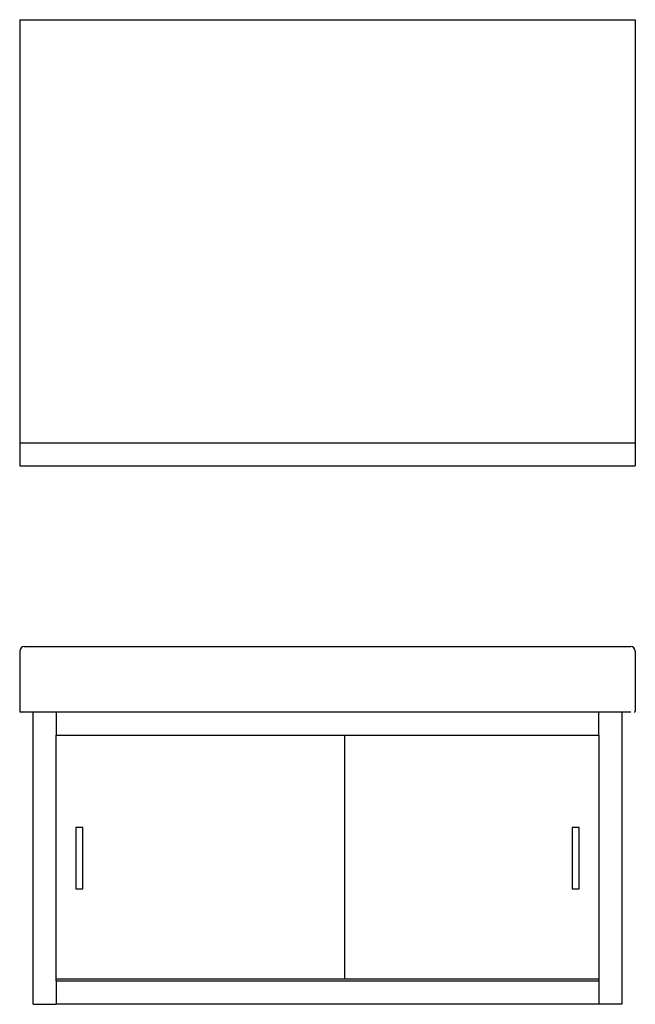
# Model space of a CAD drawing. Header units: millimetres. Extents: x -0.4 to 0.4, y 0 to 1.28.
import ezdxf

# ---------------------------------------------------------------- set-up
doc = ezdxf.new("R2010")
doc.units = ezdxf.units.MM
doc.layers.add('BLOCKS', color=3, linetype='Continuous')

msp = doc.modelspace()

# ---------------------------------------------------------------- linework, layer by layer
at = {"layer": 'BLOCKS', "linetype": 'Continuous'}
for p, q in [((-0.4, 1.2795), (0.4, 1.2795)), ((-0.4, 1.2795), (-0.4, 0.7295)), ((0.4, 1.2795), (0.4, 0.7295)), ((-0.4, 0.7295), (0.4, 0.7295)), ((-0.4, 0.7295), (-0.4, 0.6995)), ((0.4, 0.7295), (0.4, 0.6995)), ((-0.4, 0.6995), (0.4, 0.6995)), ((-0.394, 0.4645), (0.394, 0.4645)), ((-0.4, 0.4585), (-0.4, 0.3805)), ((0.4, 0.4585), (0.4, 0.3805)), ((-0.394, 0.3795), (-0.399, 0.3795)), ((0.394, 0.3795), (-0.394, 0.3795)), ((-0.3825, -0.0005), (-0.3825, 0.3795)), ((-0.3525, 0.3795), (-0.3525, 0.3495)), ((0.3525, 0.3495), (0.3525, 0.3795)), ((0.3825, 0.3795), (0.3825, -0.0005)), ((-0.3525, 0.03), (-0.3525, 0.3495)), ((-0.3525, 0.3495), (0.3525, 0.3495)), ((0.0225, 0.032), (0.0225, 0.3495)), ((0.3525, 0.3495), (0.3525, 0.03)), ((-0.327, 0.2295), (-0.327, 0.1495)), ((-0.318, 0.2295), (-0.327, 0.2295)), ((-0.318, 0.1495), (-0.318, 0.2295)), ((0.318, 0.2295), (0.318, 0.1495)), ((0.327, 0.2295), (0.318, 0.2295)), ((0.327, 0.1495), (0.327, 0.2295)), ((-0.327, 0.1495), (-0.318, 0.1495)), ((0.318, 0.1495), (0.327, 0.1495)), ((0.3525, 0.032), (-0.3525, 0.032)), ((-0.3525, 0.03), (0.3525, 0.03)), ((-0.3525, 0.03), (-0.3525, 0)), ((0.3525, 0.03), (0.3525, 0)), ((-0.3525, 0), (0.3525, 0)), ((-0.3525, -0.0005), (-0.3525, 0)), ((0.3525, 0), (0.3525, -0.0005)), ((-0.3825, -0.0005), (-0.3525, -0.0005)), ((0.3825, -0.0005), (0.3525, -0.0005))]:
    msp.add_line(p, q, dxfattribs=at)
for centre, radius, start, end in [((-0.394, 0.4585), 0.006, 90, 180), ((0.394, 0.4585), 0.006, 0, 90), ((-0.399, 0.3805), 0.001, 180, 270), ((0.399, 0.3805), 0.001, 270, 0)]:
    msp.add_arc(centre, radius, start, end, dxfattribs=at)

doc.saveas('drawing.dxf')
